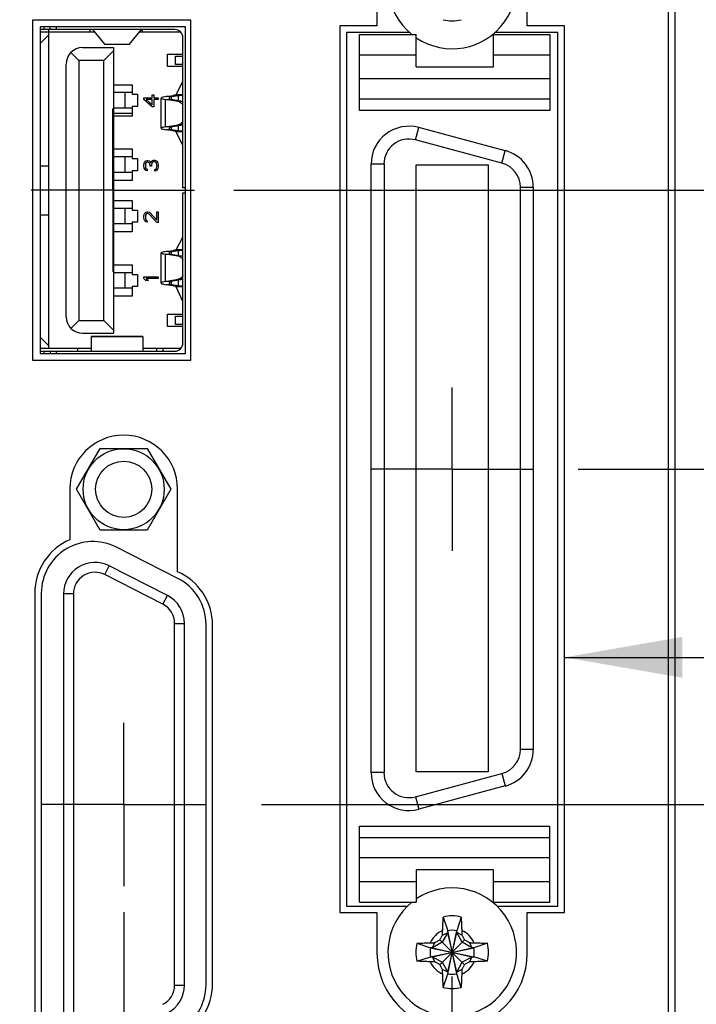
# Model space of a CAD drawing. Header units: inches. Extents: x 0.2 to 16.8, y 0.1 to 10.8.
# Tile 6 of 21: x 7.6 to 8.6, y 4.5 to 6. Entities that reach past the tile are written whole.
import ezdxf

# ---------------------------------------------------------------- set-up
doc = ezdxf.new("R2010")
doc.units = ezdxf.units.IN
doc.header["$LTSCALE"] = 0.935
doc.header["$MEASUREMENT"] = 0
doc.linetypes.add('CENTER', pattern=[0.6, 0.375, -0.075, 0.075, -0.075])
doc.layers.get('0').update_dxf_attribs({"linetype": 'CONTINUOUS'})
for name, color, linetype in [('DEFAULT_1', 7, 'CENTER'), ('DETAIL', 7, 'CONTINUOUS'), ('DIMENSIONS', 7, 'CONTINUOUS')]:
    doc.layers.add(name, color=color, linetype=linetype)
doc.styles.get("Standard").update_dxf_attribs({"font": 'txt', "width": 0.8})
doc.dimstyles.new('DIMSTYLE_1', dxfattribs={"dimtxt": 0.125, "dimasz": 0.18, "dimexe": 0.18, "dimexo": 0.0625, "dimgap": 0.09, "dimtad": 0, "dimtih": 1, "dimtoh": 1, "dimdec": 3, "dimzin": 4, "dimdsep": 46, "dimtxsty": 'STANDARD', "dimblk": '_FILLED', "dimblk1": '_FILLED', "dimblk2": '_FILLED', "dimcen": 0.09, "dimadec": 0, "dimazin": 0, "dimtp": 0.01, "dimtm": 0.01, "dimtfac": 1, "dimtdec": 3, "dimtofl": 0, "dimtmove": 0, "dimatfit": 3, "dimldrblk": '_FILLED', "dimfxl": 1, "dimtolj": 1, "dimtzin": 4, "dimarcsym": 0})

# ---------------------------------------------------------------- blocks, each defined once
blk = doc.blocks.new('*D0')
at = {"layer": 'DIMENSIONS', "color": 2, "linetype": 'CONTINUOUS'}
blk.add_line((8.3003, 7.6891), (9.2663, 7.6891), dxfattribs=at)
at = {"layer": 'DIMENSIONS', "color": 2, "linetype": 'CONTINUOUS', "width": 0.8}
for s, p in [('[', (9.9538, 7.6266)), (']', (10.6538, 7.6266)), ('4.269', (9.3288, 7.6266)), ('108.43', (10.0538, 7.6266))]:
    blk.add_text(s, height=0.125, dxfattribs=at).set_placement(p)
blk = doc.blocks.new('_FILLED')
at = {"color": 0, "linetype": 'BYBLOCK'}
blk.add_solid([(0, 0), (-1, 0.1736), (-1, -0.1736)], dxfattribs=at)
blk = doc.blocks.new('*D1')
at = {"layer": 'DIMENSIONS', "color": 2, "linetype": 'CONTINUOUS'}
blk.add_line((6.1408, 5.055), (6.1408, 9.0511), dxfattribs=at)
at = {"layer": 'DIMENSIONS', "color": 2, "linetype": 'CONTINUOUS', "width": 0.8}
for s, p in [(']', (6.2033, 10.3386)), ('49.38', (6.2033, 9.8386)), ('[', (6.2033, 9.7386)), ('1.944', (6.2033, 9.1136))]:
    blk.add_text(s, height=0.125, rotation=90, dxfattribs=at).set_placement(p)
blk = doc.blocks.new('*D5')
at = {"layer": 'DIMENSIONS', "color": 2, "linetype": 'CONTINUOUS'}
blk.add_line((7.9462, 4.8461), (9.2663, 4.8461), dxfattribs=at)
at = {"layer": 'DIMENSIONS', "color": 2, "linetype": 'CONTINUOUS', "width": 0.8}
for s, p in [('[', (9.9538, 4.7836)), (']', (10.5538, 4.7836)), ('1.426', (9.3288, 4.7836)), ('36.22', (10.0538, 4.7836))]:
    blk.add_text(s, height=0.125, dxfattribs=at).set_placement(p)
blk = doc.blocks.new('*D6')
at = {"layer": 'DIMENSIONS', "color": 2, "linetype": 'CONTINUOUS'}
blk.add_line((8.4304, 5.3591), (9.2663, 5.3591), dxfattribs=at)
at = {"layer": 'DIMENSIONS', "color": 2, "linetype": 'CONTINUOUS', "width": 0.8}
for s, p in [('1.939', (9.3288, 5.2966)), ('[', (9.9538, 5.2966)), ('49.25', (10.0538, 5.2966)), (']', (10.5538, 5.2966))]:
    blk.add_text(s, height=0.125, dxfattribs=at).set_placement(p)
blk = doc.blocks.new('*D7')
at = {"layer": 'DIMENSIONS', "color": 2, "linetype": 'CONTINUOUS'}
blk.add_line((8.4316, 6.8471), (9.2663, 6.8471), dxfattribs=at)
at = {"layer": 'DIMENSIONS', "color": 2, "linetype": 'CONTINUOUS', "width": 0.8}
for s, p in [('[', (9.9538, 6.7846)), (']', (10.5538, 6.7846)), ('3.427', (9.3288, 6.7846)), ('87.04', (10.0538, 6.7846))]:
    blk.add_text(s, height=0.125, dxfattribs=at).set_placement(p)
blk = doc.blocks.new('*D8')
at = {"layer": 'DIMENSIONS', "color": 2, "linetype": 'CONTINUOUS'}
blk.add_line((7.9036, 5.7859), (9.2663, 5.7859), dxfattribs=at)
at = {"layer": 'DIMENSIONS', "color": 2, "linetype": 'CONTINUOUS', "width": 0.8}
for s, p in [('2.366', (9.3288, 5.7234)), ('[', (9.9538, 5.7234)), ('60.09', (10.0538, 5.7234)), (']', (10.5538, 5.7234))]:
    blk.add_text(s, height=0.125, dxfattribs=at).set_placement(p)
blk = doc.blocks.new('*D9')
at = {"layer": 'DIMENSIONS', "color": 2, "linetype": 'CONTINUOUS'}
blk.add_line((7.7915, 6.4606), (9.2663, 6.4606), dxfattribs=at)
at = {"layer": 'DIMENSIONS', "color": 2, "linetype": 'CONTINUOUS', "width": 0.8}
for s, p in [('3.040', (9.3288, 6.3981)), ('[', (9.9538, 6.3981)), ('77.23', (10.0538, 6.3981)), (']', (10.5538, 6.3981))]:
    blk.add_text(s, height=0.125, dxfattribs=at).set_placement(p)
blk = doc.blocks.new('*D10')
at = {"layer": 'DIMENSIONS', "color": 2, "linetype": 'CONTINUOUS'}
blk.add_line((7.8665, 7.1359), (9.2663, 7.1359), dxfattribs=at)
at = {"layer": 'DIMENSIONS', "color": 2, "linetype": 'CONTINUOUS', "width": 0.8}
for s, p in [('[', (9.9538, 7.0734)), (']', (10.5538, 7.0734)), ('3.716', (9.3288, 7.0734)), ('94.38', (10.0538, 7.0734))]:
    blk.add_text(s, height=0.125, dxfattribs=at).set_placement(p)
blk = doc.blocks.new('*D14')
at = {"layer": 'DIMENSIONS', "color": 2, "linetype": 'CONTINUOUS'}
blk.add_line((7.7353, 4.6813), (7.7353, 2.5377), dxfattribs=at)
at = {"layer": 'DIMENSIONS', "color": 2, "linetype": 'CONTINUOUS', "width": 0.8}
for s, p in [(']', (7.7978, 2.3752)), ('8.88', (7.7978, 1.9752)), ('[', (7.7978, 1.8752)), ('.350', (7.7978, 1.3502))]:
    blk.add_text(s, height=0.125, rotation=90, dxfattribs=at).set_placement(p)

msp = doc.modelspace()

# ---------------------------------------------------------------- linework, layer by layer
at = {"color": 7, "linetype": 'CONTINUOUS'}
for p, q in [((8.5788, 3.2252), (8.5788, 8.3631)), ((8.5688, 4.2371), (8.5688, 8.3331)), ((8.1228, 6.0996), (8.1228, 6.0376)), ((8.3528, 6.0376), (8.3528, 6.0996)), ((7.8378, 6.0461), (7.5958, 6.0461)), ((7.5958, 6.0461), (7.5958, 5.5261)), ((7.8378, 5.5261), (7.8378, 6.0461)), ((7.8298, 6.0359), (7.6078, 6.0359)), ((7.6078, 6.0359), (7.6078, 5.5359)), ((7.8134, 6.0317), (7.6078, 6.0317)), ((7.6908, 6.0278), (7.6078, 6.0278)), ((7.6134, 6.0359), (7.6134, 6.0317)), ((7.6205, 6.0278), (7.6205, 5.5435)), ((7.6208, 6.0278), (7.6208, 6.0317)), ((7.6228, 6.0317), (7.6228, 6.0359)), ((7.6327, 6.0317), (7.6327, 6.0359)), ((7.6876, 6.0316), (7.7059, 6.0094)), ((7.7444, 6.0094), (7.7628, 6.0316)), ((7.8223, 6.0278), (7.7596, 6.0278)), ((7.7638, 6.0316), (7.7638, 6.0278)), ((7.8298, 5.5359), (7.8298, 6.0359)), ((8.1228, 6.0376), (8.0658, 6.0376)), ((8.0658, 6.0376), (8.0658, 4.6806)), ((8.1723, 6.0274), (8.0763, 6.0274)), ((8.0763, 6.0274), (8.0763, 4.6904)), ((8.3993, 6.0274), (8.3035, 6.0274)), ((8.4098, 6.0376), (8.3528, 6.0376)), ((8.3993, 4.6904), (8.3993, 6.0274)), ((8.4098, 4.6806), (8.4098, 6.0376)), ((7.6078, 6.0104), (7.6205, 6.023)), ((7.826, 5.7896), (7.826, 6.0191)), ((8.0962, 6.024), (8.1828, 6.024)), ((8.0962, 5.9078), (8.0962, 6.024)), ((8.1828, 5.9747), (8.1828, 6.024)), ((8.3009, 6.024), (8.3875, 6.024)), ((8.3009, 5.9747), (8.3009, 6.024)), ((8.3875, 6.024), (8.3875, 5.9078)), ((7.6669, 5.9845), (7.6546, 5.9968)), ((7.6724, 6.0041), (7.7197, 6.0041)), ((7.7197, 5.9994), (7.7047, 5.9845)), ((7.7059, 6.0094), (7.7444, 6.0094)), ((7.7059, 6.0094), (7.7061, 6.0093)), ((7.7061, 6.0093), (7.7442, 6.0093)), ((7.7197, 6.0041), (7.7197, 5.5671)), ((7.7444, 6.0094), (7.7442, 6.0093)), ((7.7047, 5.9845), (7.6669, 5.9845)), ((7.6669, 5.9845), (7.6669, 5.5868)), ((7.7047, 5.5868), (7.7047, 5.9845)), ((7.8023, 5.9939), (7.826, 5.9939)), ((7.8023, 5.975), (7.8023, 5.9939)), ((7.8145, 5.9908), (7.826, 5.9908)), ((7.8145, 5.9782), (7.8145, 5.9908)), ((8.1828, 5.9925), (8.0962, 5.9925)), ((8.3875, 5.9925), (8.3009, 5.9925)), ((7.6472, 5.5923), (7.6472, 5.9789)), ((7.826, 5.975), (7.8023, 5.975)), ((7.826, 5.9782), (7.8145, 5.9782)), ((8.1828, 5.9747), (8.3009, 5.9747)), ((7.8158, 5.9321), (7.8259, 5.953)), ((8.3875, 5.9565), (8.0962, 5.9565)), ((7.7197, 5.9474), (7.7484, 5.9474)), ((7.7484, 5.9474), (7.7484, 5.9327)), ((7.7484, 5.9352), (7.7197, 5.9352)), ((7.737, 5.9352), (7.737, 5.9116)), ((7.7484, 5.9327), (7.7563, 5.9327)), ((7.7563, 5.9327), (7.7563, 5.9142)), ((7.7661, 5.9274), (7.7788, 5.9274)), ((7.7661, 5.9246), (7.7661, 5.9274)), ((7.7788, 5.9136), (7.7661, 5.9246)), ((7.7788, 5.9246), (7.7699, 5.9246)), ((7.7699, 5.9246), (7.7788, 5.9168)), ((7.7788, 5.932), (7.7816, 5.932)), ((7.7788, 5.9274), (7.7788, 5.932)), ((7.7788, 5.9168), (7.7788, 5.9246)), ((7.7816, 5.932), (7.7816, 5.9274)), ((7.7816, 5.9274), (7.7882, 5.9274)), ((7.7882, 5.9246), (7.7816, 5.9246)), ((7.7816, 5.9246), (7.7816, 5.9136)), ((7.7882, 5.9274), (7.7882, 5.9246)), ((7.7925, 5.8807), (7.7925, 5.9268)), ((7.7987, 5.9248), (7.8076, 5.9248)), ((7.8185, 5.9214), (7.7987, 5.9248)), ((7.7987, 5.9248), (7.7987, 5.8827)), ((7.8004, 5.9291), (7.8111, 5.9308)), ((7.8083, 5.9291), (7.8004, 5.9291)), ((7.826, 5.9216), (7.8076, 5.9248)), ((7.8083, 5.9291), (7.819, 5.9308)), ((7.8083, 5.9248), (7.8083, 5.9291)), ((7.8111, 5.9308), (7.819, 5.9308)), ((7.826, 5.9321), (7.8158, 5.9321)), ((7.826, 5.9214), (7.8185, 5.9214)), ((7.819, 5.9228), (7.819, 5.9308)), ((8.3875, 5.9251), (8.0962, 5.9251)), ((7.7484, 5.9116), (7.7197, 5.9116)), ((7.7563, 5.9142), (7.7484, 5.9142)), ((7.7484, 5.9142), (7.7484, 5.8994)), ((7.7816, 5.9136), (7.7788, 5.9136)), ((8.3875, 5.9078), (8.0962, 5.9078)), ((7.7197, 5.9039), (7.7484, 5.9039)), ((7.7484, 5.8994), (7.7197, 5.8994)), ((7.7987, 5.8827), (7.8185, 5.8861)), ((7.8076, 5.8827), (7.7987, 5.8827)), ((7.8083, 5.8784), (7.8004, 5.8784)), ((7.8111, 5.8767), (7.8004, 5.8784)), ((7.8076, 5.8827), (7.826, 5.8859)), ((7.8083, 5.8784), (7.8083, 5.8827)), ((7.819, 5.8767), (7.8083, 5.8784)), ((7.819, 5.8767), (7.8111, 5.8767)), ((7.826, 5.8754), (7.8158, 5.8754)), ((7.8259, 5.8545), (7.8158, 5.8754)), ((7.826, 5.8861), (7.8185, 5.8861)), ((7.819, 5.8767), (7.819, 5.8847)), ((8.1816, 5.8628), (8.1867, 5.8818)), ((8.319, 5.8464), (8.1867, 5.8818)), ((8.3139, 5.8274), (8.1816, 5.8628)), ((7.7197, 5.849), (7.7484, 5.849)), ((7.7484, 5.849), (7.7484, 5.8343)), ((8.3139, 5.8274), (8.319, 5.8464)), ((7.7484, 5.8368), (7.7197, 5.8368)), ((7.737, 5.8368), (7.737, 5.8132)), ((7.7484, 5.8343), (7.7563, 5.8343)), ((7.7563, 5.8343), (7.7563, 5.8158)), ((7.7675, 5.8289), (7.7694, 5.8308)), ((7.7694, 5.8308), (7.7713, 5.8312)), ((7.7713, 5.8312), (7.7722, 5.8312)), ((7.7722, 5.8312), (7.7741, 5.8308)), ((7.7741, 5.8308), (7.7755, 5.8299)), ((7.7769, 5.828), (7.7778, 5.8303)), ((7.7778, 5.8303), (7.7793, 5.8312)), ((7.7793, 5.8312), (7.7811, 5.8317)), ((7.7811, 5.8317), (7.783, 5.8317)), ((7.783, 5.8317), (7.7844, 5.8312)), ((7.7844, 5.8312), (7.7858, 5.8303)), ((7.7858, 5.8303), (7.7868, 5.8289)), ((7.6078, 5.8234), (7.6205, 5.8234)), ((7.7563, 5.8158), (7.7484, 5.8158)), ((7.7484, 5.8158), (7.7484, 5.801)), ((7.7661, 5.8239), (7.7666, 5.8271)), ((7.7661, 5.823), (7.7661, 5.8239)), ((7.7666, 5.8198), (7.7661, 5.823)), ((7.7666, 5.8271), (7.7675, 5.8289)), ((7.7675, 5.8179), (7.7666, 5.8198)), ((7.7694, 5.8161), (7.7675, 5.8179)), ((7.7689, 5.8266), (7.7685, 5.8244)), ((7.7685, 5.8244), (7.7685, 5.8225)), ((7.7685, 5.8225), (7.7689, 5.8202)), ((7.7699, 5.828), (7.7689, 5.8266)), ((7.7689, 5.8202), (7.7699, 5.8188)), ((7.7713, 5.8156), (7.7694, 5.8161)), ((7.7713, 5.8289), (7.7699, 5.828)), ((7.7699, 5.8188), (7.7713, 5.8179)), ((7.7722, 5.8289), (7.7713, 5.8289)), ((7.7713, 5.8179), (7.7713, 5.8156)), ((7.7741, 5.828), (7.7722, 5.8289)), ((7.775, 5.8271), (7.7741, 5.828)), ((7.776, 5.8244), (7.775, 5.8271)), ((7.7755, 5.8299), (7.7769, 5.828)), ((7.776, 5.8225), (7.776, 5.8244)), ((7.7778, 5.8225), (7.776, 5.8225)), ((7.7783, 5.8271), (7.7778, 5.8244)), ((7.7778, 5.8244), (7.7778, 5.8225)), ((7.7793, 5.8285), (7.7783, 5.8271)), ((7.7811, 5.8294), (7.7793, 5.8285)), ((7.783, 5.8294), (7.7811, 5.8294)), ((7.7839, 5.8289), (7.783, 5.8294)), ((7.783, 5.8175), (7.7839, 5.8179)), ((7.783, 5.8152), (7.783, 5.8175)), ((7.7844, 5.8156), (7.783, 5.8152)), ((7.7849, 5.828), (7.7839, 5.8289)), ((7.7839, 5.8179), (7.7849, 5.8188)), ((7.7858, 5.8165), (7.7844, 5.8156)), ((7.7854, 5.8271), (7.7849, 5.828)), ((7.7849, 5.8188), (7.7854, 5.8198)), ((7.7858, 5.8248), (7.7854, 5.8271)), ((7.7854, 5.8198), (7.7858, 5.8221)), ((7.7858, 5.8221), (7.7858, 5.8248)), ((7.7868, 5.8179), (7.7858, 5.8165)), ((7.7868, 5.8289), (7.7877, 5.8271)), ((7.7877, 5.8198), (7.7868, 5.8179)), ((7.7877, 5.8271), (7.7882, 5.8253)), ((7.7882, 5.8216), (7.7877, 5.8198)), ((7.7882, 5.8253), (7.7882, 5.8216)), ((8.1336, 5.8259), (8.1139, 5.8259)), ((8.1139, 4.8948), (8.1139, 5.8259)), ((8.1336, 5.8259), (8.1336, 4.8948)), ((8.1828, 5.8247), (8.293, 5.8247)), ((8.1828, 4.896), (8.1828, 5.8247)), ((8.293, 5.8247), (8.293, 4.896)), ((7.7484, 5.8132), (7.7197, 5.8132)), ((7.7484, 5.801), (7.7197, 5.801)), ((7.8298, 5.7896), (7.826, 5.7896)), ((8.3422, 5.7905), (8.3619, 5.7905)), ((8.3422, 4.9303), (8.3422, 5.7905)), ((8.3619, 5.7905), (8.3619, 4.9303)), ((7.7197, 5.7703), (7.7484, 5.7703)), ((7.7484, 5.7703), (7.7484, 5.7555)), ((7.826, 5.7817), (7.8298, 5.7817)), ((7.826, 5.5522), (7.826, 5.7817)), ((7.7484, 5.7581), (7.7197, 5.7581)), ((7.737, 5.7581), (7.737, 5.7345)), ((7.7484, 5.7555), (7.7563, 5.7555)), ((7.7563, 5.7555), (7.7563, 5.737)), ((7.6205, 5.7478), (7.6078, 5.7478)), ((7.7661, 5.7461), (7.7666, 5.7488)), ((7.7661, 5.7442), (7.7661, 5.7461)), ((7.7666, 5.741), (7.7661, 5.7442)), ((7.7666, 5.7488), (7.7675, 5.7507)), ((7.7675, 5.7392), (7.7666, 5.741)), ((7.7675, 5.7507), (7.7694, 5.7525)), ((7.7689, 5.7479), (7.7685, 5.7456)), ((7.7685, 5.7456), (7.7685, 5.7438)), ((7.7685, 5.7438), (7.7689, 5.7415)), ((7.7699, 5.7493), (7.7689, 5.7479)), ((7.7689, 5.7415), (7.7699, 5.7401)), ((7.7694, 5.7525), (7.7713, 5.753)), ((7.7713, 5.7502), (7.7699, 5.7493)), ((7.7699, 5.7401), (7.7713, 5.7392)), ((7.7713, 5.753), (7.7722, 5.753)), ((7.7722, 5.7502), (7.7713, 5.7502)), ((7.7722, 5.753), (7.7741, 5.7525)), ((7.7741, 5.7493), (7.7722, 5.7502)), ((7.7741, 5.7525), (7.7755, 5.7516)), ((7.7858, 5.7364), (7.7741, 5.7493)), ((7.7755, 5.7516), (7.7858, 5.7401)), ((7.7858, 5.753), (7.7882, 5.753)), ((7.7858, 5.7401), (7.7858, 5.753)), ((7.7882, 5.753), (7.7882, 5.7364)), ((7.7484, 5.7345), (7.7197, 5.7345)), ((7.7563, 5.737), (7.7484, 5.737)), ((7.7484, 5.737), (7.7484, 5.7223)), ((7.7694, 5.7373), (7.7675, 5.7392)), ((7.7713, 5.7369), (7.7694, 5.7373)), ((7.7713, 5.7392), (7.7713, 5.7369)), ((7.7882, 5.7364), (7.7858, 5.7364)), ((7.7484, 5.7223), (7.7197, 5.7223)), ((7.8158, 5.6948), (7.826, 5.714)), ((7.826, 5.6948), (7.8158, 5.6948)), ((7.7925, 5.6438), (7.7925, 5.69)), ((7.7987, 5.6881), (7.8076, 5.6881)), ((7.8183, 5.685), (7.7987, 5.6881)), ((7.7987, 5.6881), (7.7987, 5.646)), ((7.8004, 5.6921), (7.8111, 5.6936)), ((7.8083, 5.6921), (7.8004, 5.6921)), ((7.8076, 5.6881), (7.826, 5.6852)), ((7.8083, 5.6921), (7.819, 5.6936)), ((7.8083, 5.6881), (7.8083, 5.6921)), ((7.8111, 5.6936), (7.819, 5.6936)), ((7.826, 5.685), (7.8183, 5.685)), ((7.819, 5.6863), (7.819, 5.6936)), ((7.7197, 5.6719), (7.7484, 5.6719)), ((7.7484, 5.6719), (7.7484, 5.6571)), ((7.7484, 5.6597), (7.7197, 5.6597)), ((7.737, 5.6597), (7.737, 5.636)), ((7.7484, 5.6571), (7.7563, 5.6571)), ((7.7563, 5.6571), (7.7563, 5.6386)), ((7.7661, 5.6534), (7.7882, 5.6534)), ((7.7661, 5.6506), (7.7661, 5.6534)), ((7.7694, 5.6478), (7.7661, 5.6506)), ((7.7882, 5.6506), (7.7699, 5.6506)), ((7.7699, 5.6506), (7.7732, 5.6478)), ((7.7882, 5.6534), (7.7882, 5.6506)), ((7.7987, 5.646), (7.8186, 5.6497)), ((7.826, 5.6495), (7.8076, 5.646)), ((7.826, 5.6497), (7.8186, 5.6497)), ((7.7484, 5.636), (7.7197, 5.636)), ((7.7563, 5.6386), (7.7484, 5.6386)), ((7.7484, 5.6386), (7.7484, 5.6238)), ((7.7732, 5.6478), (7.7694, 5.6478)), ((7.8076, 5.646), (7.7987, 5.646)), ((7.8083, 5.6414), (7.8004, 5.6414)), ((7.8111, 5.6395), (7.8004, 5.6414)), ((7.8083, 5.6414), (7.8083, 5.646)), ((7.819, 5.6395), (7.8083, 5.6414)), ((7.819, 5.6395), (7.8111, 5.6395)), ((7.826, 5.6382), (7.8158, 5.6382)), ((7.8259, 5.6156), (7.8158, 5.6382)), ((7.819, 5.6395), (7.819, 5.6482)), ((7.7484, 5.6238), (7.7197, 5.6238)), ((7.8023, 5.5963), (7.826, 5.5963)), ((7.8023, 5.5774), (7.8023, 5.5963)), ((7.8145, 5.593), (7.826, 5.593)), ((7.8145, 5.5805), (7.8145, 5.593)), ((7.6546, 5.5745), (7.6669, 5.5868)), ((7.6669, 5.5868), (7.7047, 5.5868)), ((7.7047, 5.5868), (7.7197, 5.5719)), ((7.826, 5.5774), (7.8023, 5.5774)), ((7.826, 5.5805), (7.8145, 5.5805)), ((7.6205, 5.5482), (7.6078, 5.5609)), ((7.6724, 5.5671), (7.7197, 5.5671)), ((7.6858, 5.562), (7.7645, 5.562)), ((7.6858, 5.562), (7.6858, 5.5396)), ((7.7645, 5.5619), (7.6858, 5.5619)), ((7.7645, 5.562), (7.7645, 5.5396)), ((7.6858, 5.5435), (7.6078, 5.5435)), ((7.6078, 5.5396), (7.8134, 5.5396)), ((7.6078, 5.5359), (7.8298, 5.5359)), ((7.6134, 5.5396), (7.6134, 5.5359)), ((7.6228, 5.5396), (7.6228, 5.5359)), ((7.6327, 5.5359), (7.6327, 5.5396)), ((7.6651, 5.5396), (7.6651, 5.5435)), ((7.8223, 5.5435), (7.7645, 5.5435)), ((7.7858, 5.5396), (7.7858, 5.5435)), ((7.7956, 5.5396), (7.7956, 5.5435)), ((7.5958, 5.5261), (7.8378, 5.5261)), ((7.6632, 5.3284), (7.6993, 5.3909)), ((7.6993, 5.3909), (7.7714, 5.3909)), ((7.7714, 5.3909), (7.8075, 5.3284)), ((7.6528, 5.3286), (7.6528, 5.2511)), ((7.6993, 5.2659), (7.6632, 5.3284)), ((7.8075, 5.3284), (7.7714, 5.2659)), ((7.8178, 5.2021), (7.8178, 5.3286)), ((7.7714, 5.2659), (7.6993, 5.2659)), ((7.8182, 5.1919), (7.7242, 5.2398)), ((7.7063, 5.1978), (7.7131, 5.2112)), ((7.7953, 5.1525), (7.7063, 5.1978)), ((7.8021, 5.1659), (7.7131, 5.2112)), ((7.5993, 5.1695), (7.5993, 4.5227)), ((7.6093, 5.1694), (7.6093, 4.5224)), ((7.6583, 5.1684), (7.6433, 5.1684)), ((7.6433, 5.1684), (7.6433, 4.5244)), ((7.6583, 5.1684), (7.6583, 4.5244)), ((7.7953, 5.1525), (7.8021, 5.1659)), ((7.8133, 5.1231), (7.8283, 5.1231)), ((7.8133, 4.5698), (7.8133, 5.1231)), ((7.8283, 4.5698), (7.8283, 5.1231)), ((7.8613, 4.5703), (7.8613, 5.1215)), ((7.8713, 4.5717), (7.8713, 5.1205)), ((8.3619, 4.9303), (8.3422, 4.9303)), ((8.293, 4.896), (8.1828, 4.896)), ((8.1336, 4.8948), (8.1139, 4.8948)), ((8.1816, 4.8579), (8.3139, 4.8934)), ((8.3139, 4.8934), (8.319, 4.8744)), ((8.319, 4.8744), (8.1867, 4.8389)), ((8.1816, 4.8579), (8.1867, 4.8389)), ((8.0962, 4.8129), (8.3875, 4.8129)), ((8.0962, 4.6968), (8.0962, 4.8129)), ((8.3875, 4.6968), (8.3875, 4.8129)), ((8.0962, 4.7956), (8.3875, 4.7956)), ((8.3875, 4.7643), (8.0962, 4.7643)), ((8.3009, 4.746), (8.1828, 4.746)), ((8.1828, 4.746), (8.1828, 4.6968)), ((8.3009, 4.6968), (8.3009, 4.746)), ((8.0962, 4.7283), (8.1828, 4.7283)), ((8.3009, 4.7283), (8.3875, 4.7283)), ((8.0763, 4.6904), (8.1691, 4.6904)), ((8.0962, 4.6968), (8.1828, 4.6968)), ((8.3009, 4.6968), (8.3875, 4.6968)), ((8.3066, 4.6904), (8.3993, 4.6904)), ((8.0658, 4.6806), (8.1228, 4.6806)), ((8.1228, 4.6806), (8.1228, 4.6186)), ((8.2243, 4.6739), (8.231, 4.653)), ((8.2515, 4.6739), (8.2448, 4.653)), ((8.3528, 4.6806), (8.4098, 4.6806)), ((8.3528, 4.6186), (8.3528, 4.6806)), ((8.231, 4.6502), (8.2225, 4.6354)), ((8.2232, 4.6464), (8.231, 4.6502)), ((8.2448, 4.5871), (8.231, 4.653)), ((8.231, 4.653), (8.231, 4.6502)), ((8.231, 4.5871), (8.2448, 4.653)), ((8.2448, 4.5898), (8.231, 4.6502)), ((8.231, 4.5898), (8.2448, 4.6502)), ((8.2448, 4.6502), (8.2448, 4.653)), ((8.2526, 4.6464), (8.2448, 4.6502)), ((8.2533, 4.6354), (8.2448, 4.6502)), ((8.184, 4.6337), (8.2049, 4.6269)), ((8.2049, 4.6131), (8.2708, 4.6269)), ((8.2077, 4.6269), (8.2049, 4.6269)), ((8.2049, 4.6269), (8.2708, 4.6131)), ((8.2225, 4.6354), (8.2077, 4.6269)), ((8.2077, 4.6269), (8.2115, 4.6347)), ((8.2077, 4.6131), (8.2681, 4.6269)), ((8.2077, 4.6269), (8.2681, 4.6131)), ((8.2189, 4.639), (8.2569, 4.601)), ((8.2189, 4.601), (8.2569, 4.639)), ((8.2681, 4.6269), (8.2533, 4.6354)), ((8.2643, 4.6347), (8.2681, 4.6269)), ((8.2708, 4.6269), (8.2681, 4.6269)), ((8.2918, 4.6337), (8.2708, 4.6269)), ((8.184, 4.6064), (8.2049, 4.6131)), ((8.2049, 4.6131), (8.2077, 4.6131)), ((8.2077, 4.6131), (8.2225, 4.6046)), ((8.2115, 4.6053), (8.2077, 4.6131)), ((8.2533, 4.6046), (8.2681, 4.6131)), ((8.2681, 4.6131), (8.2643, 4.6053)), ((8.2681, 4.6131), (8.2708, 4.6131)), ((8.2918, 4.6064), (8.2708, 4.6131)), ((8.2225, 4.6046), (8.231, 4.5898)), ((8.2448, 4.5898), (8.2533, 4.6046)), ((8.231, 4.5898), (8.2232, 4.5937)), ((8.2243, 4.5661), (8.231, 4.5871)), ((8.231, 4.5898), (8.231, 4.5871)), ((8.2526, 4.5937), (8.2448, 4.5898)), ((8.2448, 4.5871), (8.2448, 4.5898)), ((8.2515, 4.5661), (8.2448, 4.5871)), ((7.8133, 4.5698), (7.8283, 4.5698))]:
    msp.add_line(p, q, dxfattribs=at)
at = {"color": 3, "linetype": 'CONTINUOUS'}
msp.add_line((7.6838, 6.0278), (7.6838, 6.0317), dxfattribs=at)
at = {"color": 7, "linetype": 'CONTINUOUS'}
for radius in [0.062, 0.043]:
    msp.add_circle((7.7353, 5.3284), radius, dxfattribs=at)
for centre, radius, start, end in [((8.2379, 6.1007), 0.0984, 235.9289, 230.7549), ((8.2379, 6.1007), 0.0556, 255.8131, 284.1869), ((7.8134, 6.0191), 0.0126, 0, 90), ((7.6724, 5.9789), 0.0252, 90, 180), ((8.1717, 5.8259), 0.0579, 75, 180), ((8.1717, 5.8259), 0.0382, 75, 180), ((8.304, 5.7905), 0.0579, 0, 75), ((8.304, 5.7905), 0.0382, 0, 75), ((7.6724, 5.5923), 0.0252, 180, 270), ((7.8134, 5.5522), 0.0126, 270, 360), ((7.7353, 5.3286), 0.0825, 0, 180), ((7.6883, 5.1695), 0.089, 113.508, 180), ((7.6883, 5.1694), 0.079, 63, 180), ((7.6913, 5.1684), 0.048, 63, 180), ((7.6913, 5.1684), 0.033, 63, 180), ((7.7823, 5.1205), 0.089, 0, 66.492), ((7.7823, 5.1215), 0.079, 0, 63), ((7.7803, 5.1231), 0.033, 0, 63), ((7.7803, 5.1231), 0.048, 0, 63), ((8.304, 4.9303), 0.0382, 285, 360), ((8.304, 4.9303), 0.0579, 285, 360), ((8.1717, 4.8948), 0.0579, 180, 285), ((8.1717, 4.8948), 0.0382, 180, 285), ((8.2379, 4.62), 0.0984, 128.7237, 124.064), ((8.2379, 4.62), 0.0556, 75.8131, 104.1869), ((8.2379, 4.62), 0.0365, 113.4465, 156.5535), ((8.2379, 4.62), 0.0337, 78.1893, 101.8107), ((8.2379, 4.62), 0.0365, 23.4465, 66.5535), ((8.2379, 4.62), 0.0556, 165.8131, 194.1869), ((8.2379, 4.62), 0.0337, 168.1893, 191.8107), ((8.2379, 4.62), 0.0337, 348.1893, 11.8107), ((8.2379, 4.62), 0.0556, 345.8131, 14.1869), ((8.2378, 4.6186), 0.115, 180, 360), ((8.2379, 4.62), 0.0365, 203.4465, 246.5535), ((8.2379, 4.62), 0.0365, 293.4465, 336.5535), ((8.2379, 4.62), 0.0337, 258.1893, 281.8107), ((7.7803, 4.5698), 0.033, 297, 360), ((7.7803, 4.5698), 0.048, 297, 360), ((7.7823, 4.5717), 0.089, 293.508, 360), ((7.7823, 4.5703), 0.079, 297, 360), ((8.2379, 4.62), 0.0556, 255.8131, 284.1869)]:
    msp.add_arc(centre, radius, start, end, dxfattribs=at)
for points, knots in [([(7.8004, 5.9291), (7.799, 5.9289), (7.7966, 5.9285), (7.7944, 5.928), (7.7925, 5.9273), (7.7925, 5.9269), (7.7925, 5.9269)], [0, 0, 0, 0, 0.489793, 0.821605, 0.981913, 1, 1, 1, 1]), ([(7.7925, 5.9269), (7.7926, 5.9267), (7.7935, 5.9257), (7.7956, 5.9255), (7.7975, 5.925), (7.7987, 5.9248)], [0, 0, 0, 0, 0.111891, 0.450358, 1, 1, 1, 1]), ([(7.8083, 5.9291), (7.8076, 5.929), (7.8065, 5.9287), (7.8053, 5.9279), (7.805, 5.9271), (7.805, 5.9268)], [0, 0, 0, 0, 0.457109, 0.817378, 1, 1, 1, 1]), ([(7.805, 5.9268), (7.805, 5.9267), (7.8051, 5.9261), (7.806, 5.9252), (7.807, 5.9249), (7.8076, 5.9248)], [0, 0, 0, 0, 0.11801, 0.500586, 1, 1, 1, 1]), ([(7.8158, 5.9321), (7.8157, 5.9319), (7.8148, 5.9316), (7.8133, 5.9312), (7.8119, 5.931), (7.8111, 5.9308)], [0, 0, 0, 0, 0.165524, 0.503893, 1, 1, 1, 1]), ([(7.8261, 5.9159), (7.8258, 5.9164), (7.8246, 5.918), (7.8222, 5.9202), (7.8197, 5.9212), (7.8185, 5.9214)], [0, 0, 0, 0, 0.180512, 0.608611, 1, 1, 1, 1]), ([(7.819, 5.9308), (7.8202, 5.931), (7.8224, 5.9313), (7.8248, 5.9314), (7.8258, 5.9315), (7.826, 5.9315)], [0, 0, 0, 0, 0.523417, 0.939995, 1, 1, 1, 1]), ([(7.8185, 5.8861), (7.8197, 5.8863), (7.8222, 5.8873), (7.8246, 5.8895), (7.8258, 5.8911), (7.8261, 5.8915)], [0, 0, 0, 0, 0.391396, 0.8195, 1, 1, 1, 1]), ([(7.7987, 5.8827), (7.7975, 5.8825), (7.7956, 5.882), (7.7935, 5.8818), (7.7926, 5.8808), (7.7925, 5.8806)], [0, 0, 0, 0, 0.549437, 0.888224, 1, 1, 1, 1]), ([(7.7925, 5.8806), (7.7925, 5.8806), (7.7925, 5.8802), (7.7944, 5.8795), (7.7966, 5.879), (7.799, 5.8786), (7.8004, 5.8784)], [0, 0, 0, 0, 0.018084, 0.178256, 0.510391, 1, 1, 1, 1]), ([(7.8076, 5.8827), (7.807, 5.8826), (7.806, 5.8823), (7.8051, 5.8814), (7.805, 5.8808), (7.805, 5.8807)], [0, 0, 0, 0, 0.499421, 0.882002, 1, 1, 1, 1]), ([(7.805, 5.8807), (7.805, 5.8804), (7.8053, 5.8796), (7.8065, 5.8788), (7.8076, 5.8785), (7.8083, 5.8784)], [0, 0, 0, 0, 0.182633, 0.542897, 1, 1, 1, 1]), ([(7.8158, 5.8754), (7.8157, 5.8756), (7.8148, 5.8759), (7.8133, 5.8763), (7.8119, 5.8765), (7.8111, 5.8767)], [0, 0, 0, 0, 0.165525, 0.503896, 1, 1, 1, 1]), ([(7.826, 5.876), (7.8258, 5.876), (7.8248, 5.8761), (7.8224, 5.8762), (7.8202, 5.8765), (7.819, 5.8767)], [0, 0, 0, 0, 0.060006, 0.476583, 1, 1, 1, 1]), ([(7.8158, 5.6948), (7.8157, 5.6946), (7.8148, 5.6943), (7.8133, 5.694), (7.8119, 5.6938), (7.8111, 5.6936)], [0, 0, 0, 0, 0.162966, 0.501481, 1, 1, 1, 1]), ([(7.8004, 5.6921), (7.799, 5.6919), (7.7966, 5.6915), (7.7944, 5.691), (7.7925, 5.6904), (7.7925, 5.69), (7.7925, 5.69)], [0, 0, 0, 0, 0.492736, 0.825538, 0.983294, 1, 1, 1, 1]), ([(7.7925, 5.69), (7.7926, 5.6898), (7.7935, 5.689), (7.7956, 5.6888), (7.7975, 5.6883), (7.7987, 5.6881)], [0, 0, 0, 0, 0.107385, 0.446445, 1, 1, 1, 1]), ([(7.8083, 5.6921), (7.8076, 5.692), (7.8065, 5.6917), (7.8053, 5.691), (7.805, 5.6902), (7.805, 5.69)], [0, 0, 0, 0, 0.471496, 0.828436, 1, 1, 1, 1]), ([(7.805, 5.69), (7.805, 5.6898), (7.8051, 5.6893), (7.8061, 5.6885), (7.807, 5.6882), (7.8076, 5.6881)], [0, 0, 0, 0, 0.110713, 0.485355, 1, 1, 1, 1]), ([(7.8261, 5.6796), (7.8257, 5.6801), (7.8245, 5.6817), (7.8221, 5.6839), (7.8196, 5.6848), (7.8183, 5.685)], [0, 0, 0, 0, 0.194012, 0.614824, 1, 1, 1, 1]), ([(7.819, 5.6936), (7.8202, 5.6938), (7.8224, 5.694), (7.8248, 5.6942), (7.8258, 5.6942), (7.826, 5.6943)], [0, 0, 0, 0, 0.524234, 0.938927, 1, 1, 1, 1]), ([(7.8186, 5.6497), (7.8198, 5.65), (7.8223, 5.651), (7.8247, 5.6532), (7.8258, 5.6547), (7.8261, 5.6552)], [0, 0, 0, 0, 0.397885, 0.833562, 1, 1, 1, 1]), ([(7.7987, 5.646), (7.7975, 5.6458), (7.7956, 5.6453), (7.7934, 5.645), (7.7926, 5.6441), (7.7925, 5.6438)], [0, 0, 0, 0, 0.54566, 0.883902, 1, 1, 1, 1]), ([(7.7925, 5.6438), (7.7925, 5.6438), (7.7925, 5.6434), (7.7943, 5.6426), (7.7966, 5.642), (7.799, 5.6416), (7.8004, 5.6414)], [0, 0, 0, 0, 0.019292, 0.181963, 0.513191, 1, 1, 1, 1]), ([(7.8076, 5.646), (7.807, 5.6459), (7.806, 5.6456), (7.8051, 5.6447), (7.805, 5.644), (7.805, 5.6439)], [0, 0, 0, 0, 0.485833, 0.875375, 1, 1, 1, 1]), ([(7.805, 5.6439), (7.805, 5.6436), (7.8053, 5.6428), (7.8065, 5.6418), (7.8076, 5.6415), (7.8083, 5.6414)], [0, 0, 0, 0, 0.192393, 0.555693, 1, 1, 1, 1]), ([(7.8158, 5.6382), (7.8157, 5.6384), (7.8148, 5.6387), (7.8133, 5.6392), (7.8119, 5.6394), (7.8111, 5.6395)], [0, 0, 0, 0, 0.168163, 0.506057, 1, 1, 1, 1]), ([(7.826, 5.6388), (7.8258, 5.6388), (7.8248, 5.6389), (7.8224, 5.6391), (7.8202, 5.6393), (7.819, 5.6395)], [0, 0, 0, 0, 0.060891, 0.478194, 1, 1, 1, 1]), ([(8.2233, 4.6536), (8.2234, 4.6547), (8.2234, 4.657), (8.2236, 4.6607), (8.2237, 4.6648), (8.224, 4.6692), (8.2242, 4.6723), (8.2243, 4.6739)], [0, 0, 0, 0, 0.164593, 0.344944, 0.544143, 0.763892, 1, 1, 1, 1]), ([(8.2515, 4.6739), (8.2516, 4.6724), (8.2518, 4.6693), (8.252, 4.6649), (8.2522, 4.6608), (8.2523, 4.657), (8.2524, 4.6547), (8.2524, 4.6536)], [0, 0, 0, 0, 0.230841, 0.450959, 0.652178, 0.834321, 1, 1, 1, 1]), ([(8.2189, 4.639), (8.2192, 4.6397), (8.2199, 4.6409), (8.221, 4.6427), (8.2221, 4.6446), (8.2228, 4.6458), (8.2232, 4.6464)], [0, 0, 0, 0, 0.249089, 0.499407, 0.750091, 1, 1, 1, 1]), ([(8.2232, 4.6464), (8.2232, 4.6471), (8.2232, 4.6486), (8.2233, 4.651), (8.2233, 4.6527), (8.2233, 4.6536)], [0, 0, 0, 0, 0.305121, 0.637079, 1, 1, 1, 1]), ([(8.2524, 4.6536), (8.2525, 4.6527), (8.2525, 4.651), (8.2526, 4.6486), (8.2526, 4.6471), (8.2526, 4.6464)], [0, 0, 0, 0, 0.362444, 0.69479, 1, 1, 1, 1]), ([(8.2526, 4.6464), (8.253, 4.6458), (8.2537, 4.6445), (8.2548, 4.6427), (8.2558, 4.6409), (8.2565, 4.6396), (8.2569, 4.639)], [0, 0, 0, 0, 0.25105, 0.502031, 0.751928, 1, 1, 1, 1]), ([(8.184, 4.6337), (8.1855, 4.6338), (8.1886, 4.6339), (8.193, 4.6342), (8.1971, 4.6343), (8.2009, 4.6345), (8.2032, 4.6345), (8.2044, 4.6346)], [0, 0, 0, 0, 0.230842, 0.450959, 0.652177, 0.83432, 1, 1, 1, 1]), ([(8.2044, 4.6346), (8.2052, 4.6346), (8.2069, 4.6346), (8.2093, 4.6347), (8.2108, 4.6347), (8.2115, 4.6347)], [0, 0, 0, 0, 0.362391, 0.694765, 1, 1, 1, 1]), ([(8.2115, 4.6347), (8.2121, 4.6351), (8.2134, 4.6358), (8.2152, 4.6369), (8.217, 4.638), (8.2183, 4.6387), (8.2189, 4.639)], [0, 0, 0, 0, 0.250892, 0.501856, 0.751823, 1, 1, 1, 1]), ([(8.2569, 4.639), (8.2575, 4.6387), (8.2587, 4.638), (8.2606, 4.6369), (8.2624, 4.6358), (8.2636, 4.6351), (8.2643, 4.6347)], [0, 0, 0, 0, 0.249089, 0.499407, 0.750091, 1, 1, 1, 1]), ([(8.2643, 4.6347), (8.265, 4.6347), (8.2665, 4.6347), (8.2689, 4.6346), (8.2706, 4.6346), (8.2714, 4.6346)], [0, 0, 0, 0, 0.305121, 0.637079, 1, 1, 1, 1]), ([(8.2714, 4.6346), (8.2725, 4.6345), (8.2749, 4.6345), (8.2786, 4.6343), (8.2827, 4.6342), (8.2871, 4.6339), (8.2902, 4.6338), (8.2918, 4.6337)], [0, 0, 0, 0, 0.164593, 0.344944, 0.544143, 0.763892, 1, 1, 1, 1]), ([(8.2044, 4.6055), (8.2032, 4.6055), (8.2009, 4.6056), (8.1972, 4.6057), (8.1931, 4.6059), (8.1887, 4.6061), (8.1856, 4.6063), (8.184, 4.6064)], [0, 0, 0, 0, 0.164593, 0.344944, 0.544143, 0.763892, 1, 1, 1, 1]), ([(8.2115, 4.6053), (8.2108, 4.6053), (8.2093, 4.6054), (8.2069, 4.6054), (8.2052, 4.6055), (8.2044, 4.6055)], [0, 0, 0, 0, 0.305121, 0.637079, 1, 1, 1, 1]), ([(8.2189, 4.601), (8.2183, 4.6014), (8.217, 4.6021), (8.2152, 4.6032), (8.2134, 4.6042), (8.2121, 4.6049), (8.2115, 4.6053)], [0, 0, 0, 0, 0.249176, 0.499553, 0.750223, 1, 1, 1, 1]), ([(8.2232, 4.5937), (8.2228, 4.5943), (8.2221, 4.5955), (8.221, 4.5973), (8.2199, 4.5992), (8.2192, 4.6004), (8.2189, 4.601)], [0, 0, 0, 0, 0.251028, 0.502007, 0.751913, 1, 1, 1, 1]), ([(8.2569, 4.601), (8.2565, 4.6004), (8.2558, 4.5992), (8.2548, 4.5973), (8.2537, 4.5955), (8.253, 4.5943), (8.2526, 4.5937)], [0, 0, 0, 0, 0.249176, 0.499553, 0.750223, 1, 1, 1, 1]), ([(8.2643, 4.6053), (8.2636, 4.6049), (8.2624, 4.6042), (8.2606, 4.6031), (8.2587, 4.6021), (8.2575, 4.6014), (8.2569, 4.601)], [0, 0, 0, 0, 0.251028, 0.502007, 0.751913, 1, 1, 1, 1]), ([(8.2714, 4.6055), (8.2706, 4.6055), (8.2689, 4.6054), (8.2665, 4.6054), (8.265, 4.6053), (8.2643, 4.6053)], [0, 0, 0, 0, 0.36239, 0.694765, 1, 1, 1, 1]), ([(8.2918, 4.6064), (8.2902, 4.6063), (8.2872, 4.6061), (8.2827, 4.6059), (8.2786, 4.6057), (8.2749, 4.6056), (8.2725, 4.6055), (8.2714, 4.6055)], [0, 0, 0, 0, 0.230842, 0.450959, 0.652177, 0.83432, 1, 1, 1, 1]), ([(8.2233, 4.5865), (8.2233, 4.5874), (8.2233, 4.589), (8.2232, 4.5914), (8.2232, 4.5929), (8.2232, 4.5937)], [0, 0, 0, 0, 0.36239, 0.694765, 1, 1, 1, 1]), ([(8.2243, 4.5661), (8.2242, 4.5677), (8.224, 4.5707), (8.2238, 4.5752), (8.2236, 4.5793), (8.2234, 4.583), (8.2234, 4.5854), (8.2233, 4.5865)], [0, 0, 0, 0, 0.230842, 0.450959, 0.652177, 0.83432, 1, 1, 1, 1]), ([(8.2524, 4.5865), (8.2524, 4.5854), (8.2523, 4.583), (8.2522, 4.5793), (8.252, 4.5753), (8.2518, 4.5708), (8.2516, 4.5677), (8.2515, 4.5661)], [0, 0, 0, 0, 0.164593, 0.344944, 0.544143, 0.763892, 1, 1, 1, 1]), ([(8.2526, 4.5937), (8.2526, 4.5929), (8.2526, 4.5914), (8.2525, 4.589), (8.2525, 4.5874), (8.2524, 4.5865)], [0, 0, 0, 0, 0.305121, 0.637078, 1, 1, 1, 1])]:
    msp.add_open_spline(points, degree=3, knots=knots, dxfattribs=at)
at = {"layer": 'DEFAULT_1', "color": 7, "linetype": 'CENTER'}
for p, q in [((7.7188, 5.7859), (7.7188, 5.911)), ((7.7188, 5.7859), (7.5937, 5.7859)), ((7.7188, 5.7859), (7.8439, 5.7859)), ((7.7188, 5.7859), (7.7188, 5.6608)), ((8.2378, 5.3591), (8.2378, 5.4842)), ((8.2378, 5.3591), (8.1127, 5.3591)), ((8.2378, 5.3591), (8.3629, 5.3591)), ((8.2378, 5.3591), (8.2378, 5.234)), ((7.7353, 4.8461), (7.7353, 4.9712)), ((7.7353, 4.8461), (7.6102, 4.8461)), ((7.7353, 4.8461), (7.8604, 4.8461)), ((7.7353, 4.8461), (7.7353, 4.721)), ((8.2378, 4.3651), (8.2378, 4.5831))]:
    msp.add_line(p, q, dxfattribs=at)
at = {"layer": 'DETAIL', "color": 2, "linetype": 'CONTINUOUS'}
msp.add_line((8.4098, 5.0712), (9.3288, 5.0713), dxfattribs=at)
msp.add_solid([(8.5898, 5.1025), (8.4098, 5.0712), (8.5898, 5.04)], dxfattribs=at)

# ---------------------------------------------------------------- dimensions: what is measured, and where the dimension line sits
at = {"layer": 'DIMENSIONS', "color": 2, "linetype": 'CONTINUOUS'}
for feature_location, offset, dtype, origin, picture, middle in [((6.1408, 5.055), (0, 3.9961), 1, (8.0848, 3.4202), '*D1', (6.1408, 9.7761)), ((8.3003, 7.6891), (0.966, 0), 0, (8.0848, 3.4202), '*D0', (10.0413, 7.6891)), ((7.8665, 7.1359), (1.3999, 0), 0, (7.7188, 3.4202), '*D10', (9.9913, 7.1359)), ((8.4316, 6.8471), (0.8348, 0), 0, (8.2378, 3.4202), '*D7', (9.9913, 6.8471)), ((7.7915, 6.4606), (1.4749, 0), 0, (7.6118, 3.4202), '*D9', (9.9913, 6.4606)), ((7.9036, 5.7859), (1.3628, 0), 0, (7.7188, 3.4202), '*D8', (9.9913, 5.7859)), ((8.4304, 5.3591), (0.8359, 0), 0, (8.2378, 3.4202), '*D6', (9.9913, 5.3591)), ((7.9462, 4.8461), (1.3202, 0), 0, (7.7353, 3.4202), '*D5', (9.9913, 4.8461)), ((7.7353372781, 4.6813217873), (0, -2.1436480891), 1, (8.0848372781, 4.8460836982), '*D14', (7.7353372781, 1.9126736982))]:
    dim = msp.add_ordinate_dim(feature_location=feature_location, offset=offset, dtype=dtype, origin=origin, dimstyle='DIMSTYLE_1', dxfattribs=at)
    dim.commit()
    dim.dimension.update_dxf_attribs({"geometry": picture, "text_midpoint": middle})

doc.saveas('drawing.dxf')
